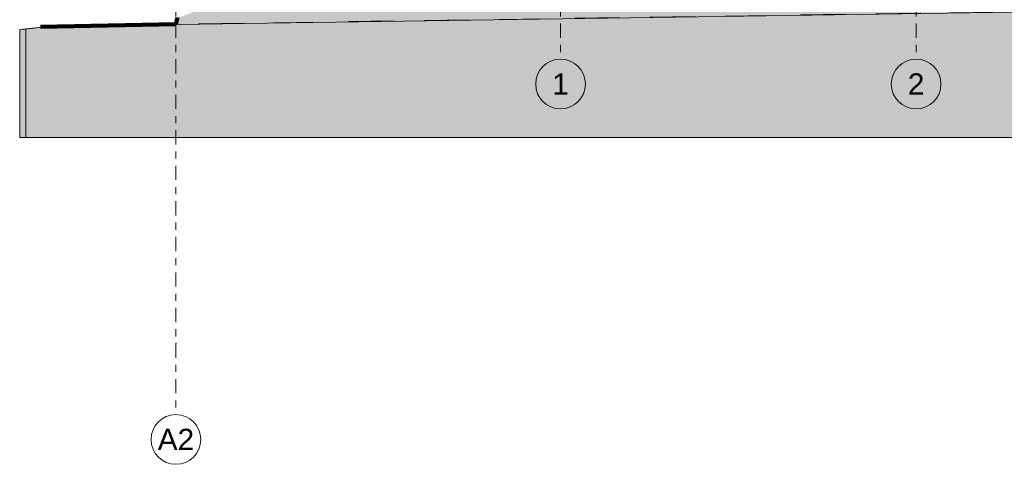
# Model space of a CAD drawing. Header units: metres. Extents: x -52 to 321, y -8 to 26.
# Tile 1 of 256: x -51.2 to -37.35, y -7.7 to -1.44. Entities that reach past the tile are written whole.
import ezdxf
from ezdxf.enums import TextEntityAlignment as Align

# ---------------------------------------------------------------- set-up
doc = ezdxf.new("R2010")
doc.units = ezdxf.units.M
doc.header["$MEASUREMENT"] = 0
doc.linetypes.add('Raster', pattern=[0.4, 0.2, -0.1, 0, -0.1])
doc.linetypes.add('Strichlinie weit', pattern=[1.058333, 0.635, -0.423333])
for name, color, linetype in [('60 Auffüllung gesamt', 7, 'Continuous'), ('60 Gelände 2D Übersicht', 7, 'Continuous'), ('60 Gelände Hänle', 7, 'Continuous'), ('60 Grenzen', 7, 'Continuous'), ('90 Achsraster', 7, 'Continuous')]:
    doc.layers.add(name, color=color, linetype=linetype)
doc.styles.add('ERSTELLTER_STIL_1', font='arial.ttf')
pattern_1 = [(45, (-33357.27905, 0), (-0.2121320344, 0.2121320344), []), (45, (-33357.34976, 0.0707), (-0.424264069, 0.424264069), []), (45, (-33357.4205, 0.1414), (-0.424264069, 0.424264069), []), (135, (-33357.49118, 0.21213), (0.07071067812, 0.07071067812), [0.3, -0.3])]

# ---------------------------------------------------------------- blocks, each defined once
blk = doc.blocks.new('Standard-Rastermarker[1]_1', base_point=(-38.59, 10))
at = {"layer": '90 Achsraster', "color": 14, "linetype": 'Raster', "lineweight": 18, "true_color": 0xa80000}
for p, q in [((-38.59, 9), (-38.59, 10)), ((-38.59, 9), (-38.59, -1)), ((-38.59, -1), (-38.59, -2))]:
    blk.add_line(p, q, dxfattribs=at)
at = {"layer": '90 Achsraster', "color": 14, "linetype": 'Continuous', "lineweight": 18, "true_color": 0xa80000, "flags": 128}
for points in [[(-38.59, 10, 1), (-38.59, 10.7, 1)], [(-38.59, -2.7, 1), (-38.59, -2, 1)]]:
    blk.add_lwpolyline(points, format="xyb", close=True, dxfattribs=at)
at = {"layer": '90 Achsraster', "color": 14, "linetype": 'Raster', "lineweight": 18, "true_color": 0xa80000}
for p in [(-38.59, 9), (-38.59, 9), (-38.59, -1), (-38.59, -1)]:
    blk.add_point(p, dxfattribs=at)
at = {"layer": '90 Achsraster', "color": 14, "lineweight": 18, "true_color": 0xa80000, "style": 'ERSTELLTER_STIL_1'}
for tag, p in [('AC_MarkerText_1_0', (-38.59, 10.5)), ('AC_MarkerText_1_1', (-38.59, -2.2))]:
    blk.add_attdef(tag, text='', height=0.3, rotation=360, dxfattribs=at).set_placement(p, align=Align.TOP_CENTER)
blk = doc.blocks.new('Standard-Rastermarker[4]_1', base_point=(-48.999, 25))
at = {"layer": '60 Grenzen', "color": 7, "linetype": 'Raster', "lineweight": 13}
for p, q in [((-48.999, 24), (-48.999, -6)), ((-48.999, -6), (-48.999, -7))]:
    blk.add_line(p, q, dxfattribs=at)
at = {"layer": '60 Grenzen', "color": 7, "linetype": 'Continuous', "lineweight": 13, "flags": 128}
blk.add_lwpolyline([(-48.999, -7.7, 1), (-48.999, -7, 1)], format="xyb", close=True, dxfattribs=at)
at = {"layer": '60 Grenzen', "color": 7, "linetype": 'Raster', "lineweight": 13}
blk.add_point((-48.999, -6), dxfattribs=at)
blk.add_point((-48.999, -6), dxfattribs=at)
at = {"layer": '60 Grenzen', "color": 7, "lineweight": 13, "style": 'ERSTELLTER_STIL_1'}
for tag, p in [('AC_MarkerText_1_0', (-48.999, 25.5)), ('AC_MarkerText_1_1', (-48.999, -7.2))]:
    blk.add_attdef(tag, text='', height=0.3, rotation=360, dxfattribs=at).set_placement(p, align=Align.TOP_CENTER)
blk = doc.blocks.new('Standard-Rastermarker[9]_1', base_point=(-43.59, 10))
at = {"layer": '90 Achsraster', "color": 14, "linetype": 'Raster', "lineweight": 18, "true_color": 0xa80000}
for p, q in [((-43.59, 9), (-43.59, 10)), ((-43.59, 9), (-43.59, -1)), ((-43.59, -1), (-43.59, -2))]:
    blk.add_line(p, q, dxfattribs=at)
at = {"layer": '90 Achsraster', "color": 14, "linetype": 'Continuous', "lineweight": 18, "true_color": 0xa80000, "flags": 128}
for points in [[(-43.59, 10, 1), (-43.59, 10.7, 1)], [(-43.59, -2.7, 1), (-43.59, -2, 1)]]:
    blk.add_lwpolyline(points, format="xyb", close=True, dxfattribs=at)
at = {"layer": '90 Achsraster', "color": 14, "linetype": 'Raster', "lineweight": 18, "true_color": 0xa80000}
for p in [(-43.59, 9), (-43.59, 9), (-43.59, -1), (-43.59, -1)]:
    blk.add_point(p, dxfattribs=at)
at = {"layer": '90 Achsraster', "color": 14, "lineweight": 18, "true_color": 0xa80000, "style": 'ERSTELLTER_STIL_1'}
for tag, p in [('AC_MarkerText_1_0', (-43.59, 10.5)), ('AC_MarkerText_1_1', (-43.59, -2.2))]:
    blk.add_attdef(tag, text='', height=0.3, rotation=360, dxfattribs=at).set_placement(p, align=Align.TOP_CENTER)

msp = doc.modelspace()

# ---------------------------------------------------------------- hatches: boundary and pattern name
at = {"layer": '60 Auffüllung gesamt', "linetype": 'Continuous', "lineweight": 18, "true_color": 0xffa8a8}
h = msp.add_hatch(dxfattribs=at)
h.set_pattern_fill('Boden__gewachsen_0001', color=21, style=0, pattern_type=2)
h.set_pattern_definition(pattern_1)
h.paths.add_polyline_path([(-48.981, -1.511), (-24.135, -1.144), (-23.631, -1.151), (-23.087, -1.159), (-22.5, -1.167), (-21.85, -1.176), (-18.646, -1.109), (-18.481, -1.091), (-18.124, -1.054), (-17.731, -1.014), (-17.3, -0.97), (-16.824, -0.923), (-16.3, -0.871), (-15.719, -0.815), (-15.502, -0.794), (-15.502, -2.5), (-15.502, -2.5), (-15.502, -0.2), (-16.679, -0.18), (-18.576, -0.148), (-19.611, -0.131), (-20.527, -0.116), (-21.262, -0.104), (-21.866, -0.094), (-22.372, -0.086), (-22.596, -0.082), (-22.999, -0.076), (-23.524, -0.068), (-23.947, -0.062), (-24.295, -0.057), (-24.587, -0.053), (-24.837, -0.05), (-25.053, -0.046), (-25.242, -0.044), (-25.409, -0.042), (-25.558, -0.04), (-25.692, -0.038), (-25.754, -0.037), (-30.98, -0.085), (-45.258, -0.067), (-45.687, -0.171), (-48.981, -1.424)])
at = {"layer": '60 Gelände Hänle', "linetype": 'Continuous', "lineweight": 18, "true_color": 0x9f9f9f}
h = msp.add_hatch(dxfattribs=at)
h.set_pattern_fill('Boden__gewachsen_0001', color=253, style=0, pattern_type=2)
h.set_pattern_definition(pattern_1)
h.paths.add_polyline_path([(-51.109, -1.576), (-51.109, -3.1), (-15.502, -3.1), (-15.502, -0.794), (-15.719, -0.815), (-16.3, -0.871), (-16.824, -0.923), (-17.3, -0.97), (-17.731, -1.014), (-18.124, -1.054), (-18.481, -1.091), (-18.646, -1.109), (-21.85, -1.176), (-22.5, -1.167), (-23.087, -1.159), (-23.631, -1.151), (-24.135, -1.144), (-49.201, -1.515), (-50.799, -1.539)])
at = {"layer": '60 Gelände Hänle', "linetype": 'Continuous', "lineweight": 0, "true_color": 0x000000}
msp.add_hatch(color=18, dxfattribs=at).paths.add_polyline_path([(-51.196, -1.581), (-51.196, -3.1), (-51.109, -3.1), (-51.109, -1.576)])

# ---------------------------------------------------------------- linework, layer by layer
at = {"layer": '60 Auffüllung gesamt', "color": 7, "linetype": 'Continuous', "lineweight": 18}
msp.add_line((-48.981, -1.424), (-48.981, -1.511), dxfattribs=at)
at = {"layer": '60 Auffüllung gesamt', "color": 8, "linetype": 'Continuous', "lineweight": 18}
msp.add_line((-48.981, -1.512), (-48.981, -1.511), dxfattribs=at)
at = {"layer": '60 Gelände 2D Übersicht', "color": 1, "linetype": 'Strichlinie weit', "lineweight": 18, "true_color": 0xf50000}
msp.add_line((-50.799, -1.535), (-28.59, -1.206), dxfattribs=at)
at = {"layer": '60 Gelände 2D Übersicht', "color": 7, "linetype": 'Continuous', "lineweight": 100}
for q in [(-50.905, -1.547), (-48.978, -1.412)]:
    msp.add_line((-48.999, -1.508), q, dxfattribs=at)
at = {"layer": '60 Gelände Hänle', "color": 8, "linetype": 'Continuous', "lineweight": 18}
for p, q in [((-48.939, -1.511), (-48.944, -1.511)), ((-51.196, -1.581), (-50.799, -1.539)), ((-51.196, -1.581), (-51.109, -1.576)), ((-51.196, -1.581), (-51.196, -3.1)), ((-51.196, -3.1), (-51.109, -3.1))]:
    msp.add_line(p, q, dxfattribs=at)
at = {"layer": '60 Gelände Hänle', "color": 7, "linetype": 'Continuous', "lineweight": 18}
for p in [(-51.109, -1.576), (-15.502, -3.1)]:
    msp.add_line(p, (-51.109, -3.1), dxfattribs=at)
at = {"layer": '60 Gelände Hänle', "color": 7, "linetype": 'Continuous', "lineweight": 18, "flags": 128}
for points in [[(-15.502, -0.794), (-15.719, -0.815), (-16.3, -0.871), (-16.824, -0.923), (-17.3, -0.97), (-17.731, -1.014), (-18.124, -1.054), (-18.481, -1.091), (-18.646, -1.109), (-21.85, -1.176), (-22.5, -1.167), (-23.087, -1.159), (-23.631, -1.151), (-24.135, -1.144), (-48.981, -1.511)], [(-48.981, -1.511), (-49.201, -1.515), (-50.799, -1.539), (-51.109, -1.576)]]:
    msp.add_lwpolyline(points, dxfattribs=at)

# ---------------------------------------------------------------- block references
at = {"layer": '60 Grenzen', "color": 7, "linetype": 'Continuous', "lineweight": 18}
ref = msp.add_blockref('Standard-Rastermarker[4]_1', (-48.999, 25), dxfattribs=at)
ref.add_attrib('AC_MarkerText_1_1', 'A2', dxfattribs={"color": 7, "lineweight": 13, "height": 0.3, "rotation": 360, "style": 'ERSTELLTER_STIL_1'}).set_placement((-48.999, -7.2), align=Align.TOP_CENTER)
at = {"layer": '90 Achsraster', "color": 7, "linetype": 'Continuous', "lineweight": 18}
ref = msp.add_blockref('Standard-Rastermarker[9]_1', (-43.59, 10), dxfattribs=at)
ref.add_attrib('AC_MarkerText_1', '1', dxfattribs={"color": 14, "lineweight": 18, "true_color": 0xa80000, "height": 0.3, "rotation": 360, "style": 'ERSTELLTER_STIL_1'}).set_placement((-43.59, 10.5), align=Align.TOP_CENTER)
ref.add_attrib('AC_MarkerText_1_1', '1', dxfattribs={"color": 14, "lineweight": 18, "true_color": 0xa80000, "height": 0.3, "rotation": 360, "style": 'ERSTELLTER_STIL_1'}).set_placement((-43.59, -2.2), align=Align.TOP_CENTER)
ref = msp.add_blockref('Standard-Rastermarker[1]_1', (-38.59, 10), dxfattribs=at)
ref.add_attrib('AC_MarkerText_1', '2', dxfattribs={"color": 14, "lineweight": 18, "true_color": 0xa80000, "height": 0.3, "rotation": 360, "style": 'ERSTELLTER_STIL_1'}).set_placement((-38.59, 10.5), align=Align.TOP_CENTER)
ref.add_attrib('AC_MarkerText_1_1', '2', dxfattribs={"color": 14, "lineweight": 18, "true_color": 0xa80000, "height": 0.3, "rotation": 360, "style": 'ERSTELLTER_STIL_1'}).set_placement((-38.59, -2.2), align=Align.TOP_CENTER)

doc.saveas('drawing.dxf')
